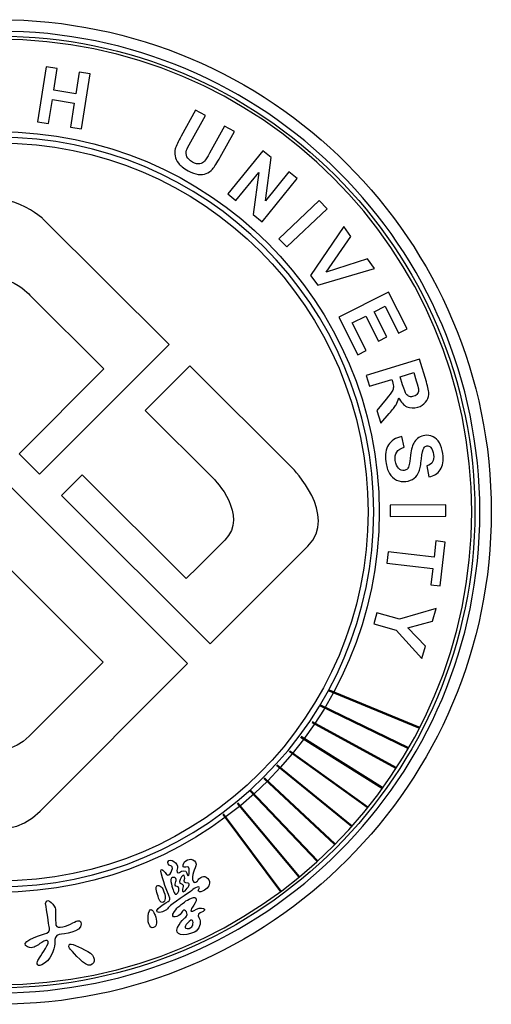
# Model space of a CAD drawing. Header units: centimetres. Extents: x -3.84 to 4.67, y -3.26 to 5.26.
# Tile 2 of 2: x 0.59 to 4.67, y -3.26 to 5.26. Entities that reach past the tile are written whole.
import ezdxf

# ---------------------------------------------------------------- set-up
doc = ezdxf.new("R2010")
doc.units = ezdxf.units.CM
doc.header["$MEASUREMENT"] = 0
doc.layers.add('layer 1', color=7, linetype='Continuous')

# ---------------------------------------------------------------- blocks, each defined once
blk = doc.blocks.new('csu')
at = {"layer": 'layer 1', "color": 144}
for points, knots in [([(0.14383, 5.62693), (-2.20662, 5.62693), (-4.11262, 3.72125), (-4.11262, 1.37269), (-4.11262, -0.97805), (-2.20662, -2.88385), (0.14392, -2.88385), (2.49494, -2.88385), (4.4006, -0.97805), (4.4006, 1.37269), (4.4006, 3.72125), (2.49494, 5.62693), (0.14383, 5.62693)], [0, 0, 0, 0, 0.25, 0.25, 0.25, 0.5, 0.5, 0.5, 0.75, 0.75, 0.75, 1, 1, 1, 1]), ([(0.14411, -2.78466), (-2.15187, -2.78466), (-4.0134, -0.92341), (-4.0134, 1.37269), (-4.0134, 3.66647), (-2.15187, 5.52761), (0.14411, 5.52761), (2.44019, 5.52761), (4.30159, 3.66647), (4.30159, 1.37269), (4.30159, -0.92341), (2.44019, -2.78466), (0.14411, -2.78466)], [0, 0, 0, 0, 0.25, 0.25, 0.25, 0.5, 0.5, 0.5, 0.75, 0.75, 0.75, 1, 1, 1, 1]), ([(0.1439, 5.48444), (-2.12805, 5.48444), (-3.97032, 3.64337), (-3.97032, 1.37304), (-3.97032, -0.89935), (-2.12805, -2.74144), (0.1439, -2.74144), (2.41653, -2.74144), (4.25855, -0.89935), (4.25855, 1.37304), (4.25855, 3.64337), (2.41653, 5.48444), (0.1439, 5.48444)], [0, 0, 0, 0, 0.25, 0.25, 0.25, 0.5, 0.5, 0.5, 0.75, 0.75, 0.75, 1, 1, 1, 1]), ([(0.1439, -2.71488), (-2.1134, -2.71488), (-3.9437, -0.88466), (-3.9437, 1.373), (-3.9437, 3.62865), (-2.1134, 5.45784), (0.1439, 5.45784), (2.4019, 5.45784), (4.23192, 3.62865), (4.23192, 1.373), (4.23192, -0.88466), (2.4019, -2.71488), (0.1439, -2.71488)], [0, 0, 0, 0, 0.25, 0.25, 0.25, 0.5, 0.5, 0.5, 0.75, 0.75, 0.75, 1, 1, 1, 1]), ([(0.48024, 4.74338), (0.48024, 4.74338), (0.55518, 5.2189), (0.55518, 5.2189), (0.55518, 5.2189), (0.6512, 5.20374), (0.6512, 5.20374), (0.6512, 5.20374), (0.62169, 5.01662), (0.62169, 5.01662), (0.62169, 5.01662), (0.80984, 4.98692), (0.80984, 4.98692), (0.80984, 4.98692), (0.83934, 5.17411), (0.83934, 5.17411), (0.83934, 5.17411), (0.93532, 5.15895), (0.93532, 5.15895), (0.93532, 5.15895), (0.86037, 4.68344), (0.86037, 4.68344), (0.86037, 4.68344), (0.76436, 4.69857), (0.76436, 4.69857), (0.76436, 4.69857), (0.79714, 4.90647), (0.79714, 4.90647), (0.79714, 4.90647), (0.609, 4.93617), (0.609, 4.93617), (0.609, 4.93617), (0.57622, 4.72827), (0.57622, 4.72827), (0.57622, 4.72827), (0.48024, 4.74338), (0.48024, 4.74338)], [0, 0, 0, 0, 0.0833333, 0.0833333, 0.0833333, 0.1666667, 0.1666667, 0.1666667, 0.25, 0.25, 0.25, 0.3333333, 0.3333333, 0.3333333, 0.4166667, 0.4166667, 0.4166667, 0.5, 0.5, 0.5, 0.5833333, 0.5833333, 0.5833333, 0.6666667, 0.6666667, 0.6666667, 0.75, 0.75, 0.75, 0.8333333, 0.8333333, 0.8333333, 0.9166667, 0.9166667, 0.9166667, 1, 1, 1, 1]), ([(1.84556, 4.84536), (1.84556, 4.84536), (1.93051, 4.79825), (1.93051, 4.79825), (1.93051, 4.79825), (1.80412, 4.57044), (1.80412, 4.57044), (1.78405, 4.53431), (1.77211, 4.51027), (1.76827, 4.49843), (1.76237, 4.47921), (1.76337, 4.46059), (1.77124, 4.44255), (1.77915, 4.42456), (1.79497, 4.40899), (1.81868, 4.39582), (1.84278, 4.38247), (1.86366, 4.37729), (1.88137, 4.38036), (1.89906, 4.38341), (1.91314, 4.39143), (1.9236, 4.4044), (1.93404, 4.41736), (1.94852, 4.44048), (1.96698, 4.47376), (1.96698, 4.47376), (2.09602, 4.70642), (2.09602, 4.70642), (2.09602, 4.70642), (2.18097, 4.65934), (2.18097, 4.65934), (2.18097, 4.65934), (2.05843, 4.43841), (2.05843, 4.43841), (2.0304, 4.38792), (2.0083, 4.35353), (1.99214, 4.3352), (1.97598, 4.31691), (1.9578, 4.30401), (1.93747, 4.2965), (1.9172, 4.289), (1.89435, 4.28673), (1.86897, 4.28965), (1.84356, 4.29263), (1.81424, 4.30332), (1.78096, 4.32179), (1.7408, 4.34406), (1.71292, 4.36562), (1.69733, 4.38639), (1.68171, 4.4072), (1.67198, 4.42833), (1.66817, 4.44985), (1.66436, 4.47135), (1.66504, 4.49128), (1.67023, 4.50968), (1.67805, 4.53684), (1.69501, 4.57397), (1.72111, 4.621), (1.72111, 4.621), (1.84556, 4.84536), (1.84556, 4.84536)], [0, 0, 0, 0, 0.05, 0.05, 0.05, 0.1, 0.1, 0.1, 0.15, 0.15, 0.15, 0.2, 0.2, 0.2, 0.25, 0.25, 0.25, 0.3, 0.3, 0.3, 0.35, 0.35, 0.35, 0.4, 0.4, 0.4, 0.45, 0.45, 0.45, 0.5, 0.5, 0.5, 0.55, 0.55, 0.55, 0.6, 0.6, 0.6, 0.65, 0.65, 0.65, 0.7, 0.7, 0.7, 0.75, 0.75, 0.75, 0.8, 0.8, 0.8, 0.85, 0.85, 0.85, 0.9, 0.9, 0.9, 0.95, 0.95, 0.95, 1, 1, 1, 1]), ([(0.14392, 4.65799), (-1.67147, 4.65799), (-3.14359, 3.18687), (-3.14359, 1.37272), (-3.14359, -0.44305), (-1.67147, -1.91501), (0.14392, -1.91501), (1.95992, -1.91501), (3.43181, -0.44305), (3.43181, 1.37272), (3.43181, 3.18687), (1.95992, 4.65799), (0.14392, 4.65799)], [0, 0, 0, 0, 0.25, 0.25, 0.25, 0.5, 0.5, 0.5, 0.75, 0.75, 0.75, 1, 1, 1, 1]), ([(0.14392, -1.86813), (-1.64563, -1.86813), (-3.09671, -0.41718), (-3.09671, 1.37269), (-3.09671, 3.16096), (-1.64563, 4.61113), (0.14392, 4.61113), (1.93407, 4.61113), (3.38494, 3.16096), (3.38494, 1.37269), (3.38494, -0.41718), (1.93407, -1.86813), (0.14392, -1.86813)], [0, 0, 0, 0, 0.25, 0.25, 0.25, 0.5, 0.5, 0.5, 0.75, 0.75, 0.75, 1, 1, 1, 1]), ([(0.14392, 4.56195), (-1.61844, 4.56195), (-3.04752, 3.13382), (-3.04752, 1.37269), (-3.04752, -0.38999), (-1.61844, -1.81894), (0.14392, -1.81894), (1.90685, -1.81894), (3.33574, -0.38999), (3.33574, 1.37269), (3.33574, 3.13382), (1.90685, 4.56195), (0.14392, 4.56195)], [0, 0, 0, 0, 0.25, 0.25, 0.25, 0.5, 0.5, 0.5, 0.75, 0.75, 0.75, 1, 1, 1, 1]), ([(2.12337, 4.12049), (2.12337, 4.12049), (2.42618, 4.49431), (2.42618, 4.49431), (2.42618, 4.49431), (2.4996, 4.43483), (2.4996, 4.43483), (2.4996, 4.43483), (2.4504, 4.06126), (2.4504, 4.06126), (2.4504, 4.06126), (2.65261, 4.31089), (2.65261, 4.31089), (2.65261, 4.31089), (2.72275, 4.25409), (2.72275, 4.25409), (2.72275, 4.25409), (2.41993, 3.88027), (2.41993, 3.88027), (2.41993, 3.88027), (2.34421, 3.94163), (2.34421, 3.94163), (2.34421, 3.94163), (2.39096, 4.30745), (2.39096, 4.30745), (2.39096, 4.30745), (2.1935, 4.06367), (2.1935, 4.06367), (2.1935, 4.06367), (2.12337, 4.12049), (2.12337, 4.12049)], [0, 0, 0, 0, 0.1, 0.1, 0.1, 0.2, 0.2, 0.2, 0.3, 0.3, 0.3, 0.4, 0.4, 0.4, 0.5, 0.5, 0.5, 0.6, 0.6, 0.6, 0.7, 0.7, 0.7, 0.8, 0.8, 0.8, 0.9, 0.9, 0.9, 1, 1, 1, 1]), ([(0.50199, -1.2145), (0.15112, -1.56585), (-0.25733, -1.19544), (-0.25733, -1.19544), (-0.25733, -1.19544), (-1.15602, -0.27448), (-1.15602, -0.27448), (-1.15602, -0.27448), (-0.06191, 0.80951), (-0.06191, 0.80951), (-0.06191, 0.80951), (0.11814, 0.62943), (0.11814, 0.62943), (0.11814, 0.62943), (-0.58846, -0.07714), (-0.58846, -0.07714), (-0.58846, -0.07714), (-0.14298, -0.52125), (-0.14298, -0.52125), (-0.14298, -0.52125), (0.12677, -0.84771), (0.40876, -0.56544), (0.40876, -0.56544), (1.04745, 0.07325), (1.04745, 0.07325), (1.04745, 0.07325), (-1.52224, 2.63963), (-1.52224, 2.63963), (-1.52224, 2.63963), (-0.23583, 3.92539), (-0.23583, 3.92539), (0.11654, 4.27789), (0.52378, 3.90892), (0.52378, 3.90892), (0.52378, 3.90892), (1.61626, 2.81961), (1.61626, 2.81961), (1.61626, 2.81961), (0.49614, 1.6995), (0.49614, 1.6995), (0.49614, 1.6995), (0.32013, 1.87549), (0.32013, 1.87549), (0.32013, 1.87549), (1.05251, 2.60781), (1.05251, 2.60781), (1.05251, 2.60781), (0.41651, 3.24343), (0.41651, 3.24343), (0.41651, 3.24343), (0.13842, 3.55964), (-0.14461, 3.27661), (-0.14461, 3.27661), (-0.79257, 2.62919), (-0.79257, 2.62919), (-0.79257, 2.62919), (1.77684, 0.06056), (1.77684, 0.06056), (1.77684, 0.06056), (0.50199, -1.2145), (0.50199, -1.2145)], [0, 0, 0, 0, 0.05, 0.05, 0.05, 0.1, 0.1, 0.1, 0.15, 0.15, 0.15, 0.2, 0.2, 0.2, 0.25, 0.25, 0.25, 0.3, 0.3, 0.3, 0.35, 0.35, 0.35, 0.4, 0.4, 0.4, 0.45, 0.45, 0.45, 0.5, 0.5, 0.5, 0.55, 0.55, 0.55, 0.6, 0.6, 0.6, 0.65, 0.65, 0.65, 0.7, 0.7, 0.7, 0.75, 0.75, 0.75, 0.8, 0.8, 0.8, 0.85, 0.85, 0.85, 0.9, 0.9, 0.9, 0.95, 0.95, 0.95, 1, 1, 1, 1]), ([(2.56613, 3.73257), (2.56613, 3.73257), (2.91489, 4.06365), (2.91489, 4.06365), (2.91489, 4.06365), (2.98174, 3.99324), (2.98174, 3.99324), (2.98174, 3.99324), (2.63295, 3.66217), (2.63295, 3.66217), (2.63295, 3.66217), (2.56613, 3.73257), (2.56613, 3.73257)], [0, 0, 0, 0, 0.25, 0.25, 0.25, 0.5, 0.5, 0.5, 0.75, 0.75, 0.75, 1, 1, 1, 1]), ([(2.83997, 3.41504), (2.83997, 3.41504), (3.12575, 3.83847), (3.12575, 3.83847), (3.12575, 3.83847), (3.18814, 3.75358), (3.18814, 3.75358), (3.18814, 3.75358), (2.97336, 3.44467), (2.97336, 3.44467), (2.97336, 3.44467), (3.32999, 3.56059), (3.32999, 3.56059), (3.32999, 3.56059), (3.391, 3.47754), (3.391, 3.47754), (3.391, 3.47754), (2.90139, 3.3315), (2.90139, 3.3315), (2.90139, 3.3315), (2.83997, 3.41504), (2.83997, 3.41504)], [0, 0, 0, 0, 0.1428571, 0.1428571, 0.1428571, 0.2857143, 0.2857143, 0.2857143, 0.4285714, 0.4285714, 0.4285714, 0.5714286, 0.5714286, 0.5714286, 0.7142857, 0.7142857, 0.7142857, 0.8571429, 0.8571429, 0.8571429, 1, 1, 1, 1]), ([(3.08284, 3.05584), (3.08284, 3.05584), (3.51189, 3.27289), (3.51189, 3.27289), (3.51189, 3.27289), (3.67284, 2.95478), (3.67284, 2.95478), (3.67284, 2.95478), (3.60024, 2.91808), (3.60024, 2.91808), (3.60024, 2.91808), (3.48313, 3.14955), (3.48313, 3.14955), (3.48313, 3.14955), (3.38802, 3.10144), (3.38802, 3.10144), (3.38802, 3.10144), (3.49698, 2.88606), (3.49698, 2.88606), (3.49698, 2.88606), (3.42468, 2.84949), (3.42468, 2.84949), (3.42468, 2.84949), (3.31574, 3.06488), (3.31574, 3.06488), (3.31574, 3.06488), (3.19898, 3.00581), (3.19898, 3.00581), (3.19898, 3.00581), (3.32024, 2.76614), (3.32024, 2.76614), (3.32024, 2.76614), (3.24792, 2.72956), (3.24792, 2.72956), (3.24792, 2.72956), (3.08284, 3.05584), (3.08284, 3.05584)], [0, 0, 0, 0, 0.0833333, 0.0833333, 0.0833333, 0.1666667, 0.1666667, 0.1666667, 0.25, 0.25, 0.25, 0.3333333, 0.3333333, 0.3333333, 0.4166667, 0.4166667, 0.4166667, 0.5, 0.5, 0.5, 0.5833333, 0.5833333, 0.5833333, 0.6666667, 0.6666667, 0.6666667, 0.75, 0.75, 0.75, 0.8333333, 0.8333333, 0.8333333, 0.9166667, 0.9166667, 0.9166667, 1, 1, 1, 1]), ([(3.31955, 2.55228), (3.31955, 2.55228), (3.77966, 2.69332), (3.77966, 2.69332), (3.77966, 2.69332), (3.83961, 2.49777), (3.83961, 2.49777), (3.85467, 2.44858), (3.86148, 2.41161), (3.86007, 2.38676), (3.8586, 2.36198), (3.84939, 2.3396), (3.83239, 2.31975), (3.81535, 2.29987), (3.79322, 2.28575), (3.76603, 2.27744), (3.7315, 2.26684), (3.69987, 2.26825), (3.67115, 2.28166), (3.64243, 2.29506), (3.61896, 2.32104), (3.60074, 2.35963), (3.59518, 2.33594), (3.58739, 2.31544), (3.57739, 2.29803), (3.56739, 2.28072), (3.54789, 2.25544), (3.51888, 2.22227), (3.51888, 2.22227), (3.44635, 2.13858), (3.44635, 2.13858), (3.44635, 2.13858), (3.41228, 2.24971), (3.41228, 2.24971), (3.41228, 2.24971), (3.49182, 2.34757), (3.49182, 2.34757), (3.52029, 2.38239), (3.53785, 2.40564), (3.54445, 2.41723), (3.55108, 2.42889), (3.55461, 2.44017), (3.55504, 2.45104), (3.55549, 2.46192), (3.55242, 2.47808), (3.54589, 2.49942), (3.54589, 2.49942), (3.5401, 2.51824), (3.5401, 2.51824), (3.5401, 2.51824), (3.34803, 2.45936), (3.34803, 2.45936), (3.34803, 2.45936), (3.31955, 2.55228), (3.31955, 2.55228)], [0, 0, 0, 0, 0.0555556, 0.0555556, 0.0555556, 0.1111111, 0.1111111, 0.1111111, 0.1666667, 0.1666667, 0.1666667, 0.2222222, 0.2222222, 0.2222222, 0.2777778, 0.2777778, 0.2777778, 0.3333333, 0.3333333, 0.3333333, 0.3888889, 0.3888889, 0.3888889, 0.4444444, 0.4444444, 0.4444444, 0.5, 0.5, 0.5, 0.5555556, 0.5555556, 0.5555556, 0.6111111, 0.6111111, 0.6111111, 0.6666667, 0.6666667, 0.6666667, 0.7222222, 0.7222222, 0.7222222, 0.7777778, 0.7777778, 0.7777778, 0.8333333, 0.8333333, 0.8333333, 0.8888889, 0.8888889, 0.8888889, 0.9444444, 0.9444444, 0.9444444, 1, 1, 1, 1]), ([(1.97229, 0.23145), (1.97229, 0.23145), (0.68817, 1.51552), (0.68817, 1.51552), (0.68817, 1.51552), (0.86618, 1.69351), (0.86618, 1.69351), (0.86618, 1.69351), (1.76365, 0.79626), (1.76365, 0.79626), (1.76365, 0.79626), (1.86701, 0.89802), (1.86701, 0.89802), (1.86701, 0.89802), (2.0974, 1.12842), (2.0974, 1.12842), (2.31058, 1.34156), (2.0062, 1.65501), (2.0062, 1.65501), (2.0062, 1.65501), (1.41142, 2.24965), (1.41142, 2.24965), (1.41142, 2.24965), (1.79743, 2.6355), (1.79743, 2.6355), (1.79743, 2.6355), (2.68277, 1.75086), (2.68277, 1.75086), (2.68277, 1.75086), (3.08137, 1.34266), (2.81569, 1.07741), (2.81569, 1.07741), (1.97229, 0.23145), (1.97229, 0.23145)], [0, 0, 0, 0, 0.0909091, 0.0909091, 0.0909091, 0.1818182, 0.1818182, 0.1818182, 0.2727273, 0.2727273, 0.2727273, 0.3636364, 0.3636364, 0.3636364, 0.4545455, 0.4545455, 0.4545455, 0.5454545, 0.5454545, 0.5454545, 0.6363636, 0.6363636, 0.6363636, 0.7272727, 0.7272727, 0.7272727, 0.8181818, 0.8181818, 0.8181818, 0.9090909, 0.9090909, 0.9090909, 1, 1, 1, 1]), ([(3.61355, 2.54073), (3.61355, 2.54073), (3.63465, 2.47199), (3.63465, 2.47199), (3.64827, 2.42745), (3.65871, 2.4002), (3.66587, 2.39023), (3.67302, 2.38032), (3.68218, 2.37361), (3.69331, 2.3702), (3.70444, 2.36672), (3.7169, 2.36713), (3.73072, 2.37135), (3.74619, 2.37607), (3.75741, 2.38404), (3.76441, 2.39523), (3.77141, 2.40642), (3.77385, 2.41992), (3.77176, 2.43577), (3.77047, 2.44358), (3.76407, 2.46636), (3.75256, 2.50403), (3.75256, 2.50403), (3.73031, 2.57653), (3.73031, 2.57653), (3.73031, 2.57653), (3.61355, 2.54073), (3.61355, 2.54073)], [0, 0, 0, 0, 0.1111111, 0.1111111, 0.1111111, 0.2222222, 0.2222222, 0.2222222, 0.3333333, 0.3333333, 0.3333333, 0.4444444, 0.4444444, 0.4444444, 0.5555556, 0.5555556, 0.5555556, 0.6666667, 0.6666667, 0.6666667, 0.7777778, 0.7777778, 0.7777778, 0.8888889, 0.8888889, 0.8888889, 1, 1, 1, 1]), ([(3.62693, 2.02525), (3.62693, 2.02525), (3.64824, 1.93268), (3.64824, 1.93268), (3.61752, 1.92297), (3.59589, 1.90852), (3.58339, 1.88934), (3.57086, 1.87018), (3.56652, 1.84596), (3.57033, 1.81664), (3.57436, 1.7856), (3.58396, 1.7631), (3.59914, 1.74907), (3.6143, 1.73507), (3.63071, 1.72916), (3.64827, 1.73147), (3.65956, 1.73291), (3.66871, 1.7375), (3.67581, 1.74513), (3.68284, 1.75279), (3.68822, 1.76523), (3.69194, 1.78251), (3.69437, 1.79427), (3.69797, 1.82089), (3.70275, 1.86233), (3.70881, 1.91565), (3.71984, 1.95394), (3.73578, 1.97719), (3.75822, 2.00991), (3.78835, 2.02873), (3.8261, 2.03363), (3.85042, 2.03682), (3.87404, 2.03288), (3.89699, 2.02182), (3.91993, 2.01082), (3.93862, 1.99304), (3.95305, 1.96856), (3.96749, 1.94406), (3.97712, 1.91346), (3.98187, 1.87684), (3.98965, 1.81692), (3.9824, 1.77014), (3.96008, 1.73644), (3.93774, 1.70275), (3.9048, 1.68231), (3.86117, 1.6751), (3.86117, 1.6751), (3.84439, 1.77089), (3.84439, 1.77089), (3.86839, 1.77817), (3.88483, 1.78936), (3.89383, 1.8043), (3.9028, 1.81923), (3.90552, 1.84027), (3.90198, 1.86743), (3.89836, 1.8954), (3.88976, 1.91659), (3.8762, 1.93091), (3.86751, 1.94015), (3.85695, 1.944), (3.84461, 1.94237), (3.83332, 1.9409), (3.82426, 1.93487), (3.81748, 1.92427), (3.80885, 1.91077), (3.80207, 1.87989), (3.79711, 1.83161), (3.79213, 1.78333), (3.78519, 1.74714), (3.77629, 1.72313), (3.76738, 1.69913), (3.75351, 1.67947), (3.73466, 1.6641), (3.71578, 1.64875), (3.69127, 1.63912), (3.66112, 1.63516), (3.63377, 1.63162), (3.60718, 1.6359), (3.58133, 1.64797), (3.55549, 1.66007), (3.53495, 1.67922), (3.51973, 1.70547), (3.50454, 1.73176), (3.49423, 1.76564), (3.48882, 1.80705), (3.48101, 1.86737), (3.48888, 1.91553), (3.51257, 1.95146), (3.53623, 1.98747), (3.57436, 2.01201), (3.62693, 2.02525)], [0, 0, 0, 0, 0.0333333, 0.0333333, 0.0333333, 0.0666667, 0.0666667, 0.0666667, 0.1, 0.1, 0.1, 0.1333333, 0.1333333, 0.1333333, 0.1666667, 0.1666667, 0.1666667, 0.2, 0.2, 0.2, 0.2333333, 0.2333333, 0.2333333, 0.2666667, 0.2666667, 0.2666667, 0.3, 0.3, 0.3, 0.3333333, 0.3333333, 0.3333333, 0.3666667, 0.3666667, 0.3666667, 0.4, 0.4, 0.4, 0.4333333, 0.4333333, 0.4333333, 0.4666667, 0.4666667, 0.4666667, 0.5, 0.5, 0.5, 0.5333333, 0.5333333, 0.5333333, 0.5666667, 0.5666667, 0.5666667, 0.6, 0.6, 0.6, 0.6333333, 0.6333333, 0.6333333, 0.6666667, 0.6666667, 0.6666667, 0.7, 0.7, 0.7, 0.7333333, 0.7333333, 0.7333333, 0.7666667, 0.7666667, 0.7666667, 0.8, 0.8, 0.8, 0.8333333, 0.8333333, 0.8333333, 0.8666667, 0.8666667, 0.8666667, 0.9, 0.9, 0.9, 0.9333333, 0.9333333, 0.9333333, 0.9666667, 0.9666667, 0.9666667, 1, 1, 1, 1]), ([(3.52573, 1.4301), (3.52573, 1.4301), (4.0069, 1.43223), (4.0069, 1.43223), (4.0069, 1.43223), (4.00734, 1.33506), (4.00734, 1.33506), (4.00734, 1.33506), (3.52617, 1.33294), (3.52617, 1.33294), (3.52617, 1.33294), (3.52573, 1.4301), (3.52573, 1.4301)], [0, 0, 0, 0, 0.25, 0.25, 0.25, 0.5, 0.5, 0.5, 0.75, 0.75, 0.75, 1, 1, 1, 1]), ([(3.50891, 1.02603), (3.50891, 1.02603), (3.90577, 0.97974), (3.90577, 0.97974), (3.90577, 0.97974), (3.92231, 1.12148), (3.92231, 1.12148), (3.92231, 1.12148), (4.00313, 1.11204), (4.00313, 1.11204), (4.00313, 1.11204), (3.95884, 0.73247), (3.95884, 0.73247), (3.95884, 0.73247), (3.87804, 0.7419), (3.87804, 0.7419), (3.87804, 0.7419), (3.89455, 0.8833), (3.89455, 0.8833), (3.89455, 0.8833), (3.49766, 0.92958), (3.49766, 0.92958), (3.49766, 0.92958), (3.50891, 1.02603), (3.50891, 1.02603)], [0, 0, 0, 0, 0.125, 0.125, 0.125, 0.25, 0.25, 0.25, 0.375, 0.375, 0.375, 0.5, 0.5, 0.5, 0.625, 0.625, 0.625, 0.75, 0.75, 0.75, 0.875, 0.875, 0.875, 1, 1, 1, 1]), ([(3.41215, 0.49901), (3.41215, 0.49901), (3.60702, 0.44384), (3.60702, 0.44384), (3.60702, 0.44384), (3.9232, 0.53752), (3.9232, 0.53752), (3.9232, 0.53752), (3.89218, 0.42791), (3.89218, 0.42791), (3.89218, 0.42791), (3.67812, 0.37081), (3.67812, 0.37081), (3.67812, 0.37081), (3.83107, 0.21217), (3.83107, 0.21217), (3.83107, 0.21217), (3.80057, 0.1045), (3.80057, 0.1045), (3.80057, 0.1045), (3.58002, 0.35084), (3.58002, 0.35084), (3.58002, 0.35084), (3.38577, 0.40588), (3.38577, 0.40588), (3.38577, 0.40588), (3.41215, 0.49901), (3.41215, 0.49901)], [0, 0, 0, 0, 0.1111111, 0.1111111, 0.1111111, 0.2222222, 0.2222222, 0.2222222, 0.3333333, 0.3333333, 0.3333333, 0.4444444, 0.4444444, 0.4444444, 0.5555556, 0.5555556, 0.5555556, 0.6666667, 0.6666667, 0.6666667, 0.7777778, 0.7777778, 0.7777778, 0.8888889, 0.8888889, 0.8888889, 1, 1, 1, 1]), ([(1.93726, -1.78472), (1.90516, -1.76496), (1.87075, -1.80072), (1.86547, -1.81303), (1.86037, -1.8256), (1.81521, -1.85497), (1.81947, -1.78178), (1.81984, -1.72884), (1.87387, -1.67633), (1.83591, -1.64326), (1.79811, -1.61058), (1.74474, -1.64414), (1.73933, -1.67708), (1.73396, -1.70984), (1.75295, -1.69815), (1.77856, -1.69571), (1.78971, -1.69278), (1.7929, -1.72752), (1.78962, -1.75321), (1.78649, -1.77871), (1.77678, -1.78085), (1.77081, -1.7499), (1.76439, -1.71921), (1.72451, -1.72903), (1.7077, -1.7434), (1.69136, -1.75765), (1.67464, -1.73578), (1.68917, -1.70477), (1.69739, -1.66808), (1.62551, -1.60857), (1.60651, -1.65401), (1.60651, -1.65401), (1.60225, -1.68465), (1.63789, -1.68928), (1.66292, -1.69834), (1.62023, -1.79434), (1.5952, -1.76091), (1.5866, -1.74934), (1.53056, -1.67414), (1.55097, -1.75853), (1.57119, -1.84279), (1.61813, -1.94898), (1.62154, -1.95911), (1.62522, -1.96911), (1.62551, -1.98136), (1.61691, -1.98892), (1.60851, -1.99686), (1.45508, -2.08094), (1.53247, -2.09144), (1.57325, -2.0865), (1.59879, -2.06537), (1.61748, -2.04087), (1.63588, -2.01624), (1.79084, -1.92117), (1.81228, -1.89967), (1.83353, -1.87773), (1.89344, -1.84922), (1.87491, -1.88754), (1.85622, -1.90148), (1.88219, -1.9381), (1.94454, -1.87923), (1.96523, -1.86072), (1.98498, -1.81216), (1.93726, -1.78472)], [0, 0, 0, 0, 0.047619, 0.047619, 0.047619, 0.0952381, 0.0952381, 0.0952381, 0.1428571, 0.1428571, 0.1428571, 0.1904762, 0.1904762, 0.1904762, 0.2380952, 0.2380952, 0.2380952, 0.2857143, 0.2857143, 0.2857143, 0.3333333, 0.3333333, 0.3333333, 0.3809524, 0.3809524, 0.3809524, 0.4285714, 0.4285714, 0.4285714, 0.4761905, 0.4761905, 0.4761905, 0.5238095, 0.5238095, 0.5238095, 0.5714286, 0.5714286, 0.5714286, 0.6190476, 0.6190476, 0.6190476, 0.6666667, 0.6666667, 0.6666667, 0.7142857, 0.7142857, 0.7142857, 0.7619048, 0.7619048, 0.7619048, 0.8095238, 0.8095238, 0.8095238, 0.8571429, 0.8571429, 0.8571429, 0.9047619, 0.9047619, 0.9047619, 0.952381, 0.952381, 0.952381, 1, 1, 1, 1]), ([(1.70243, -1.88304), (1.7077, -1.90929), (1.68305, -1.94017), (1.6702, -1.93086), (1.65727, -1.92092), (1.64392, -1.87841), (1.63195, -1.82222), (1.62551, -1.76965), (1.68777, -1.7829), (1.67833, -1.81454), (1.67758, -1.82316), (1.66567, -1.84173), (1.67029, -1.85497), (1.67502, -1.86848), (1.69692, -1.85667), (1.70243, -1.88304)], [0, 0, 0, 0, 0.2, 0.2, 0.2, 0.4, 0.4, 0.4, 0.6, 0.6, 0.6, 0.8, 0.8, 0.8, 1, 1, 1, 1]), ([(1.75446, -1.9028), (1.72667, -1.93048), (1.73115, -1.88842), (1.73662, -1.87698), (1.74209, -1.86567), (1.73984, -1.84191), (1.71865, -1.84078), (1.69767, -1.83998), (1.70761, -1.81466), (1.72518, -1.78122), (1.74237, -1.74759), (1.75502, -1.78016), (1.7518, -1.7924), (1.74124, -1.83135), (1.75068, -1.83241), (1.78033, -1.83616), (1.8034, -1.84035), (1.78252, -1.87492), (1.75446, -1.9028)], [0, 0, 0, 0, 0.1666667, 0.1666667, 0.1666667, 0.3333333, 0.3333333, 0.3333333, 0.5, 0.5, 0.5, 0.6666667, 0.6666667, 0.6666667, 0.8333333, 0.8333333, 0.8333333, 1, 1, 1, 1]), ([(1.56316, -2.00417), (1.58506, -1.99461), (1.59538, -1.95692), (1.56194, -1.88523), (1.55307, -1.86623), (1.50194, -1.83128), (1.5045, -1.88804), (1.51459, -1.93642), (1.52056, -1.93992), (1.52528, -1.96505), (1.52528, -1.96505), (1.54088, -2.01386), (1.56316, -2.00417)], [0, 0, 0, 0, 0.25, 0.25, 0.25, 0.5, 0.5, 0.5, 0.75, 0.75, 0.75, 1, 1, 1, 1]), ([(0.63688, -2.06281), (0.63366, -2.0405), (0.56603, -1.94273), (0.54968, -2.01111), (0.56169, -2.08019), (0.57696, -2.19075), (0.58018, -2.21182), (0.58349, -2.23288), (0.59097, -2.25089), (0.55987, -2.26765), (0.5288, -2.28446), (0.34657, -2.32533), (0.37698, -2.37572), (0.42261, -2.41465), (0.46021, -2.38609), (0.47767, -2.37477), (0.49536, -2.3639), (0.58238, -2.29683), (0.57225, -2.35702), (0.54553, -2.41141), (0.49252, -2.48804), (0.48195, -2.50648), (0.47164, -2.5246), (0.47155, -2.5788), (0.54184, -2.52867), (0.61175, -2.47573), (0.63441, -2.37903), (0.6296, -2.34715), (0.62497, -2.3164), (0.63754, -2.28858), (0.66635, -2.28158), (0.70576, -2.27208), (0.85756, -2.26714), (0.85746, -2.18763), (0.85294, -2.15), (0.82762, -2.15644), (0.78445, -2.18082), (0.74136, -2.20526), (0.64557, -2.23776), (0.63963, -2.19914), (0.63197, -2.14981), (0.63688, -2.06281), (0.63688, -2.06281)], [0, 0, 0, 0, 0.0714286, 0.0714286, 0.0714286, 0.1428571, 0.1428571, 0.1428571, 0.2142857, 0.2142857, 0.2142857, 0.2857143, 0.2857143, 0.2857143, 0.3571429, 0.3571429, 0.3571429, 0.4285714, 0.4285714, 0.4285714, 0.5, 0.5, 0.5, 0.5714286, 0.5714286, 0.5714286, 0.6428571, 0.6428571, 0.6428571, 0.7142857, 0.7142857, 0.7142857, 0.7857143, 0.7857143, 0.7857143, 0.8571429, 0.8571429, 0.8571429, 0.9285714, 0.9285714, 0.9285714, 1, 1, 1, 1]), ([(1.83306, -2.07431), (1.80065, -2.08956), (1.7935, -2.07512), (1.82975, -2.02749), (1.87397, -1.96561), (1.84685, -1.94199), (1.79158, -1.97562), (1.76655, -1.98743), (1.76015, -1.99061), (1.72952, -2.01593), (1.71005, -2.032), (1.69739, -2.03624), (1.66216, -2.08075), (1.60963, -2.15701), (1.71186, -2.12712), (1.72074, -2.09606), (1.74936, -2.03486), (1.77884, -2.09731), (1.77052, -2.11613), (1.76637, -2.13169), (1.72224, -2.15113), (1.69042, -2.21895), (1.65867, -2.28652), (1.74218, -2.30033), (1.83665, -2.26008), (1.87991, -2.23977), (1.89438, -2.17351), (1.88107, -2.15169), (1.86772, -2.12988), (1.85941, -2.10381), (1.88578, -2.0925), (1.97657, -2.06149), (1.88794, -2.02937), (1.83306, -2.07431)], [0, 0, 0, 0, 0.0909091, 0.0909091, 0.0909091, 0.1818182, 0.1818182, 0.1818182, 0.2727273, 0.2727273, 0.2727273, 0.3636364, 0.3636364, 0.3636364, 0.4545455, 0.4545455, 0.4545455, 0.5454545, 0.5454545, 0.5454545, 0.6363636, 0.6363636, 0.6363636, 0.7272727, 0.7272727, 0.7272727, 0.8181818, 0.8181818, 0.8181818, 0.9090909, 0.9090909, 0.9090909, 1, 1, 1, 1]), ([(1.43977, -2.09675), (1.42333, -2.16769), (1.44961, -2.23113), (1.48268, -2.22113), (1.51594, -2.21132), (1.51328, -2.16051), (1.49553, -2.11287), (1.48787, -2.09213), (1.4564, -2.02568), (1.43977, -2.09675)], [0, 0, 0, 0, 0.3333333, 0.3333333, 0.3333333, 0.6666667, 0.6666667, 0.6666667, 1, 1, 1, 1]), ([(1.81822, -2.20413), (1.81822, -2.20413), (1.81662, -2.2207), (1.79075, -2.22777), (1.73802, -2.23521), (1.74728, -2.20545), (1.78962, -2.16788), (1.83212, -2.13019), (1.82549, -2.18932), (1.81822, -2.20413)], [0, 0, 0, 0, 0.3333333, 0.3333333, 0.3333333, 0.6666667, 0.6666667, 0.6666667, 1, 1, 1, 1]), ([(0.76952, -2.41491), (0.79333, -2.4384), (0.89109, -2.56085), (0.937, -2.54548), (0.98263, -2.53005), (0.98586, -2.46478), (0.91425, -2.42778), (0.84284, -2.39047), (0.75808, -2.34652), (0.75224, -2.37015), (0.74608, -2.39403), (0.76092, -2.40653), (0.76952, -2.41491)], [0, 0, 0, 0, 0.25, 0.25, 0.25, 0.5, 0.5, 0.5, 0.75, 0.75, 0.75, 1, 1, 1, 1])]:
    blk.add_open_spline(points, degree=3, knots=knots, dxfattribs=at)
at = {"layer": 'layer 1', "color": 144, "lineweight": 50}
blk.add_open_spline([(3.77457, -0.49115), (3.77457, -0.49115), (2.99918, -0.17187), (2.99918, -0.17187), (2.99918, -0.17187), (3.77457, -0.49115), (3.77457, -0.49115)], degree=3, knots=[0, 0, 0, 0, 0.5, 0.5, 0.5, 1, 1, 1, 1], dxfattribs=at)
for points in [[(2.92451, -0.29988), (2.92451, -0.29988), (3.68009, -0.66583), (3.68009, -0.66583)], [(2.85251, -0.44389), (2.85251, -0.44389), (3.57455, -0.84006), (3.57455, -0.84006)], [(2.75384, -0.57191), (2.75384, -0.57191), (3.45798, -1.01211), (3.45798, -1.01211)], [(2.65783, -0.69457), (2.65783, -0.69457), (3.33103, -1.18029), (3.33103, -1.18029)], [(2.54848, -0.81728), (2.54848, -0.81728), (3.19463, -1.34295), (3.19463, -1.34295)], [(2.43912, -0.92929), (2.43912, -0.92929), (3.04999, -1.49853), (3.04999, -1.49853)], [(2.31911, -1.03861), (2.31911, -1.03861), (2.89854, -1.64558), (2.89854, -1.64558)], [(2.2071, -1.14531), (2.2071, -1.14531), (2.74196, -1.7829), (2.74196, -1.7829)], [(2.08443, -1.24132), (2.08443, -1.24132), (2.58192, -1.90964), (2.58192, -1.90964)]]:
    blk.add_open_spline(points, degree=3, dxfattribs=at)

msp = doc.modelspace()

# ---------------------------------------------------------------- block references
msp.add_blockref('csu', (0.2684, -0.3714))

doc.saveas('drawing.dxf')
